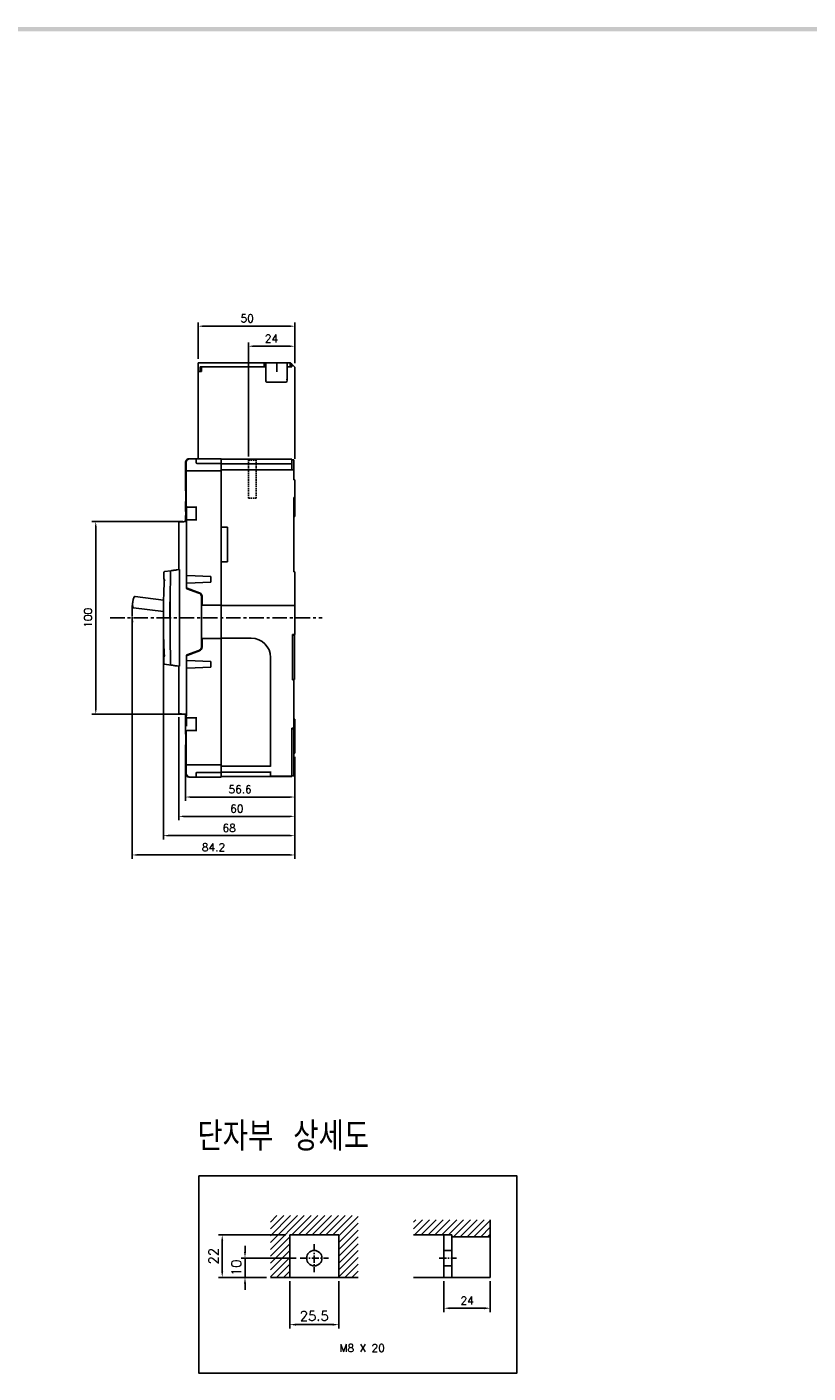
# Model space of a CAD drawing. Extents: x -444 to 2710, y -907 to 1788.
# Tile 11 of 12: x 504 to 908, y 1083 to 1780. Entities that reach past the tile are written whole.
import ezdxf

# ---------------------------------------------------------------- set-up
doc = ezdxf.new("R2010")
doc.units = 0
doc.header["$LTSCALE"] = 3
doc.header["$MEASUREMENT"] = 0
doc.linetypes.add('CENTER', pattern=[2, 1.25, -0.25, 0.25, -0.25])
doc.linetypes.add('HIDDEN', pattern=[0.375, 0.25, -0.125])
doc.layers.get('0').update_dxf_attribs({"linetype": 'CONTINUOUS'})
doc.layers.get('Defpoints').update_dxf_attribs({"linetype": 'CONTINUOUS'})
for name, color, linetype in [('AM_VIS', 7, 'CONTINUOUS'), ('cen', 1, 'CENTER'), ('di', 3, 'CONTINUOUS'), ('dwg', 7, 'CONTINUOUS'), ('hi', 5, 'HIDDEN')]:
    doc.layers.add(name, color=color, linetype=linetype)
doc.styles.add('KIM', font='ROMANS.shx', dxfattribs={"height": 5, "bigfont": 'GSG1.shx'})
doc.styles.get("Standard").update_dxf_attribs({"font": 'romans.shx', "height": 4, "bigfont": 'ghs.shx'})
doc.dimstyles.get("Standard").update_dxf_attribs({"dimtxt": 0.18, "dimasz": 0.18, "dimexe": 0.18, "dimexo": 0.0625, "dimgap": 0.09, "dimtad": 0, "dimtih": 1, "dimtoh": 1, "dimdec": 4, "dimzin": 0, "dimdsep": 46, "dimtxsty": 'Standard', "dimcen": 0.09, "dimadec": 0, "dimazin": 0, "dimtfac": 1, "dimtdec": 4, "dimtofl": 0, "dimtmove": 0, "dimatfit": 3, "dimfxl": 0, "dimtolj": 1, "dimtzin": 0, "dimarcsym": 0})
doc.dimstyles.new('STANDARD$0', dxfattribs={"dimtxt": 5, "dimasz": 5, "dimexe": 1, "dimexo": 2, "dimgap": 2, "dimtad": 1, "dimdec": 4, "dimzin": 12, "dimdsep": 46, "dimtxsty": 'KIM', "dimcen": -1, "dimdle": 0.1, "dimadec": 0, "dimazin": 0, "dimtfac": 1, "dimtdec": 4, "dimtmove": 0, "dimatfit": 3, "dimfxl": 0, "dimtolj": 1, "dimtzin": 0, "dimarcsym": 0})

# ---------------------------------------------------------------- blocks, each defined once
blk = doc.blocks.new('*D3')
at = {"layer": 'Defpoints', "color": 0}
for p in [(574.66, 1473.93), (642.66, 1403.93), (642.66, 1361.2)]:
    blk.add_point(p, dxfattribs=at)
at = {"layer": 'di'}
for p, q in [((574.66, 1471.93), (574.66, 1359.2)), ((642.66, 1401.93), (642.66, 1359.2)), ((577.06, 1361.2), (640.26, 1361.2))]:
    blk.add_line(p, q, dxfattribs=at)
for points in [[(577.06, 1361.6), (577.06, 1360.8), (574.66, 1361.2)], [(640.26, 1361.6), (640.26, 1360.8), (642.66, 1361.2)]]:
    blk.add_solid(points, dxfattribs=at)
at = {"layer": 'di', "insert": (608.66, 1365.2), "char_height": 4, "attachment_point": 5}
blk.add_mtext('\\A1;68', dxfattribs=at)
blk = doc.blocks.new('*D4')
at = {"layer": 'Defpoints', "color": 0}
for p in [(642.66, 1614.58), (642.66, 1603.73), (618.66, 1555.53)]:
    blk.add_point(p, dxfattribs=at)
at = {"layer": 'di'}
for p, q in [((618.66, 1557.53), (618.66, 1616.58)), ((621.06, 1614.58), (640.26, 1614.58)), ((642.66, 1605.73), (642.66, 1616.58))]:
    blk.add_line(p, q, dxfattribs=at)
for points in [[(621.06, 1614.98), (621.06, 1614.18), (618.66, 1614.58)], [(640.26, 1614.98), (640.26, 1614.18), (642.66, 1614.58)]]:
    blk.add_solid(points, dxfattribs=at)
at = {"layer": 'di', "insert": (630.66, 1618.58), "char_height": 4, "attachment_point": 5}
blk.add_mtext('\\A1;24', dxfattribs=at)
blk = doc.blocks.new('*D5')
at = {"layer": 'Defpoints', "color": 0}
for p in [(558.46, 1476.55), (642.66, 1403.93), (642.66, 1351.2)]:
    blk.add_point(p, dxfattribs=at)
at = {"layer": 'di'}
for p, q in [((558.46, 1474.55), (558.46, 1349.2)), ((642.66, 1401.93), (642.66, 1349.2)), ((560.86, 1351.2), (640.26, 1351.2))]:
    blk.add_line(p, q, dxfattribs=at)
for points in [[(560.86, 1351.6), (560.86, 1350.8), (558.46, 1351.2)], [(640.26, 1351.6), (640.26, 1350.8), (642.66, 1351.2)]]:
    blk.add_solid(points, dxfattribs=at)
at = {"layer": 'di', "insert": (600.56, 1355.2), "char_height": 4, "attachment_point": 5}
blk.add_mtext('\\A1;84.2', dxfattribs=at)
blk = doc.blocks.new('*D11')
at = {"layer": 'Defpoints', "color": 0}
for p in [(586.07, 1401.44), (642.66, 1403.93), (642.66, 1381.2)]:
    blk.add_point(p, dxfattribs=at)
at = {"layer": 'di'}
for p, q in [((642.66, 1401.93), (642.66, 1379.2)), ((586.07, 1399.44), (586.07, 1379.2)), ((588.47, 1381.2), (640.26, 1381.2))]:
    blk.add_line(p, q, dxfattribs=at)
for points in [[(588.47, 1381.6), (588.47, 1380.8), (586.07, 1381.2)], [(640.26, 1381.6), (640.26, 1380.8), (642.66, 1381.2)]]:
    blk.add_solid(points, dxfattribs=at)
at = {"layer": 'di', "insert": (614.36, 1385.2), "char_height": 4, "attachment_point": 5}
blk.add_mtext('\\A1;56.6', dxfattribs=at)
blk = doc.blocks.new('*D41')
at = {"layer": 'Defpoints', "color": 0}
for p in [(640.08, 1132.49), (665.48, 1132.49), (665.48, 1108.05)]:
    blk.add_point(p, dxfattribs=at)
at = {"layer": 'di'}
for p, q in [((640.08, 1130.49), (640.08, 1106.05)), ((665.48, 1130.49), (665.48, 1106.05)), ((643.28, 1108.05), (662.28, 1108.05))]:
    blk.add_line(p, q, dxfattribs=at)
for points in [[(643.28, 1108.59), (643.28, 1107.52), (640.08, 1108.05)], [(662.28, 1108.59), (662.28, 1107.52), (665.48, 1108.05)]]:
    blk.add_solid(points, dxfattribs=at)
at = {"layer": 'di', "insert": (652.78, 1112.55), "char_height": 5, "attachment_point": 5, "style": 'KIM'}
blk.add_mtext('\\A1;25.5', dxfattribs=at)
blk = doc.blocks.new('*D42')
at = {"layer": 'Defpoints', "color": 0}
for p in [(616.92, 1142.49), (645.48, 1142.49), (630.08, 1132.49)]:
    blk.add_point(p, dxfattribs=at)
at = {"layer": 'di'}
for p, q in [((616.92, 1145.69), (616.92, 1148.89)), ((643.48, 1142.49), (614.92, 1142.49)), ((616.92, 1132.49), (616.92, 1142.49)), ((628.08, 1132.49), (614.92, 1132.49)), ((616.92, 1129.29), (616.92, 1126.09))]:
    blk.add_line(p, q, dxfattribs=at)
for points in [[(616.39, 1145.69), (617.45, 1145.69), (616.92, 1142.49)], [(616.39, 1129.29), (617.45, 1129.29), (616.92, 1132.49)]]:
    blk.add_solid(points, dxfattribs=at)
at = {"layer": 'di', "insert": (612.42, 1137.49), "char_height": 5, "attachment_point": 5, "rotation": 90, "style": 'KIM'}
blk.add_mtext('\\A1;10', dxfattribs=at)
blk = doc.blocks.new('*D43')
at = {"layer": 'Defpoints', "color": 0}
for p in [(605.12, 1154.49), (640.08, 1154.49), (630.08, 1132.49)]:
    blk.add_point(p, dxfattribs=at)
at = {"layer": 'di'}
for p, q in [((638.08, 1154.49), (603.12, 1154.49)), ((605.12, 1135.69), (605.12, 1151.29)), ((628.08, 1132.49), (603.12, 1132.49))]:
    blk.add_line(p, q, dxfattribs=at)
for points in [[(604.59, 1151.29), (605.66, 1151.29), (605.12, 1154.49)], [(604.59, 1135.69), (605.66, 1135.69), (605.12, 1132.49)]]:
    blk.add_solid(points, dxfattribs=at)
at = {"layer": 'di', "insert": (600.62, 1143.49), "char_height": 5, "attachment_point": 5, "rotation": 90, "style": 'KIM'}
blk.add_mtext('\\A1;22', dxfattribs=at)
blk = doc.blocks.new('*D44')
at = {"layer": 'Defpoints', "color": 0}
for p in [(719.93, 1132.49), (743.93, 1132.49), (743.93, 1116.55)]:
    blk.add_point(p, dxfattribs=at)
at = {"layer": 'di'}
for p, q in [((719.93, 1130.49), (719.93, 1114.55)), ((743.93, 1130.49), (743.93, 1114.55)), ((723.13, 1116.55), (740.73, 1116.55))]:
    blk.add_line(p, q, dxfattribs=at)
for points in [[(723.13, 1117.09), (723.13, 1116.02), (719.93, 1116.55)], [(740.73, 1117.09), (740.73, 1116.02), (743.93, 1116.55)]]:
    blk.add_solid(points, dxfattribs=at)
at = {"layer": 'di', "insert": (731.93, 1120.55), "char_height": 4, "attachment_point": 5}
blk.add_mtext('\\A1;24', dxfattribs=at)
blk = doc.blocks.new('*D59')
at = {"layer": 'Defpoints', "color": 0}
for p in [(586.66, 1523.83), (539.65, 1424.03), (586.66, 1424.03)]:
    blk.add_point(p, dxfattribs=at)
at = {"layer": 'di'}
for p, q in [((584.66, 1523.83), (537.65, 1523.83)), ((539.65, 1521.43), (539.65, 1426.43)), ((584.66, 1424.03), (537.65, 1424.03))]:
    blk.add_line(p, q, dxfattribs=at)
for points in [[(539.25, 1521.43), (540.05, 1521.43), (539.65, 1523.83)], [(539.25, 1426.43), (540.05, 1426.43), (539.65, 1424.03)]]:
    blk.add_solid(points, dxfattribs=at)
at = {"layer": 'di', "insert": (535.65, 1473.93), "char_height": 4, "attachment_point": 5, "rotation": 90}
blk.add_mtext('\\A1;100', dxfattribs=at)
blk = doc.blocks.new('*D77')
at = {"layer": 'Defpoints', "color": 0}
for p in [(642.66, 1624.95), (592.66, 1606.03), (642.66, 1603.73)]:
    blk.add_point(p, dxfattribs=at)
at = {"layer": 'di'}
for p, q in [((592.66, 1608.03), (592.66, 1626.95)), ((595.46, 1624.95), (639.86, 1624.95)), ((642.66, 1605.73), (642.66, 1626.95))]:
    blk.add_line(p, q, dxfattribs=at)
for points in [[(595.46, 1625.42), (595.46, 1624.48), (592.66, 1624.95)], [(639.86, 1625.42), (639.86, 1624.48), (642.66, 1624.95)]]:
    blk.add_solid(points, dxfattribs=at)
at = {"layer": 'di', "insert": (617.98, 1628.95), "char_height": 4, "attachment_point": 5}
blk.add_mtext('\\A1;50', dxfattribs=at)
blk = doc.blocks.new('12441624')
for p, q in [((4614.81, 1472.93), (4580.61, 1472.93)), ((4580.61, 1468.43), (4580.61, 1472.93)), ((4583.8, 1470.73), (4581.61, 1470.73)), ((4581.61, 1468.43), (4581.61, 1470.73)), ((4582.41, 1470.73), (4582.41, 1468.43)), ((4614.81, 1470.73), (4583.81, 1470.73)), ((4614.81, 1472.93), (4615.61, 1472.93)), ((4614.81, 1470.73), (4614.81, 1472.93)), ((4615.61, 1470.73), (4614.81, 1470.73)), ((4615.61, 1472.93), (4615.61, 1470.73)), ((4615.61, 1472.93), (4621.05, 1472.93)), ((4615.61, 1470.73), (4615.61, 1463.99)), ((4621.05, 1472.93), (4621.31, 1472.93)), ((4621.31, 1472.93), (4621.31, 1468.26)), ((4621.31, 1472.93), (4621.61, 1472.93)), ((4621.61, 1472.93), (4622.06, 1472.93)), ((4622.06, 1472.93), (4622.15, 1472.93)), ((4622.15, 1472.93), (4626.61, 1472.93)), ((4628.31, 1472.93), (4626.61, 1472.93)), ((4626.61, 1470.73), (4626.61, 1472.93)), ((4626.61, 1463.99), (4626.61, 1470.73)), ((4628.31, 1470.73), (4626.61, 1470.73)), ((4628.31, 1470.73), (4628.31, 1472.93)), ((4629.11, 1472.13), (4628.31, 1472.93)), ((4629.11, 1470.73), (4628.31, 1470.73)), ((4630.61, 1470.63), (4629.11, 1472.13)), ((4629.11, 1470.73), (4629.11, 1472.13)), ((4630.61, 1423.23), (4630.61, 1470.63)), ((4580.61, 1423.23), (4580.61, 1468.43)), ((4582.41, 1468.43), (4580.61, 1468.43)), ((4626.31, 1462.93), (4615.91, 1462.93))]:
    blk.add_line(p, q)
for centre, major_axis, ratio, start_param, end_param in [((4615.91, 1464.82), (0.04, 1.08), 0.275973, 1.714068, 2.96902), ((4615.91, 1463.99), (0, 1.07), 0.28127, 1.570796, 3.141593), ((4615.91, 1463.78), (-0.298, 0.188), 0.20413, 1.38349, 1.699335), ((4626.31, 1463.99), (0, 1.07), 0.28127, 3.141593, 4.712389), ((4626.31, 1463.94), (-0.299, -0.113), 0.248409, 1.477387, 1.903974), ((4626.31, 1465.02), (-0.1, 1.12), 0.253358, 3.236483, 4.380694)]:
    blk.add_ellipse(centre, major_axis=major_axis, ratio=ratio, start_param=start_param, end_param=end_param)
blk = doc.blocks.new('*D78')
at = {"layer": 'Defpoints', "color": 0}
for p in [(582.66, 1424.55), (642.66, 1403.93), (642.66, 1371.2)]:
    blk.add_point(p, dxfattribs=at)
at = {"layer": 'di'}
for p, q in [((582.66, 1422.55), (582.66, 1369.2)), ((642.66, 1401.93), (642.66, 1369.2)), ((585.06, 1371.2), (640.26, 1371.2))]:
    blk.add_line(p, q, dxfattribs=at)
for points in [[(585.06, 1371.6), (585.06, 1370.8), (582.66, 1371.2)], [(640.26, 1371.6), (640.26, 1370.8), (642.66, 1371.2)]]:
    blk.add_solid(points, dxfattribs=at)
at = {"layer": 'di', "insert": (612.66, 1375.2), "char_height": 4, "attachment_point": 5}
blk.add_mtext('\\A1;60', dxfattribs=at)

msp = doc.modelspace()

# ---------------------------------------------------------------- hatches: boundary and pattern name
at = {"layer": 'di'}
h = msp.add_hatch(dxfattribs=at)
h.set_pattern_fill('ANSI31', color=256, scale=20, style=0)
h.set_pattern_definition([(45, (217.2901, 695.2877), (-1.767767, 1.767767), [])])
h.paths.add_polyline_path([(630.078, 1164.488), (630.078, 1132.488), (640.078, 1132.488), (640.078, 1154.488), (665.478, 1154.488), (665.478, 1132.488), (675.478, 1132.488), (675.478, 1164.488)])
h = msp.add_hatch(dxfattribs=at)
h.set_pattern_fill('ANSI31', color=256, scale=20, style=0)
h.set_pattern_definition([(45, (-2206.7699, 739.1756), (-1.767767, 1.767767), [])])
h.paths.add_polyline_path([(743.933, 1162.257), (704.218, 1162.257), (704.218, 1154.488), (723.933, 1154.488), (723.933, 1153.488), (743.933, 1153.488)])

# ---------------------------------------------------------------- linework, layer by layer
for p, q in [((586.097, 1554.331), (586.097, 1554.231)), ((586.098, 1554.331), (586.097, 1554.331)), ((586.098, 1554.231), (586.097, 1554.231)), ((586.461, 1554.331), (586.461, 1531.531)), ((588.099, 1556.331), (588.461, 1556.331)), ((588.461, 1556.331), (588.462, 1556.331)), ((588.462, 1556.331), (591.461, 1556.331)), ((591.638, 1556.331), (604.661, 1556.331)), ((591.661, 1554.331), (591.661, 1556.087)), ((591.661, 1554.231), (591.661, 1554.331)), ((604.661, 1556.331), (604.661, 1555.286)), ((604.661, 1556.031), (641.161, 1556.031)), ((604.661, 1554.031), (604.661, 1555.286)), ((641.161, 1556.031), (641.161, 1554.031)), ((641.161, 1555.731), (642.161, 1555.731)), ((642.161, 1555.731), (642.161, 1554.731)), ((642.161, 1554.731), (642.161, 1550.631)), ((586.065, 1549.731), (586.065, 1546.42)), ((586.153, 1553.631), (586.153, 1550.331)), ((586.153, 1553.631), (586.153, 1553.631)), ((586.153, 1550.331), (586.153, 1550.331)), ((586.771, 1550.031), (586.931, 1550.031)), ((586.931, 1550.031), (604.661, 1550.031)), ((604.661, 1553.931), (591.961, 1553.931)), ((604.661, 1553.731), (604.661, 1554.031)), ((641.161, 1553.731), (604.661, 1553.731)), ((604.661, 1553.431), (604.661, 1553.731)), ((604.661, 1553.431), (604.661, 1550.931)), ((604.661, 1550.631), (604.661, 1550.931)), ((604.661, 1550.331), (604.661, 1550.631)), ((604.661, 1550.631), (642.161, 1550.631)), ((604.661, 1550.014), (604.661, 1550.331)), ((604.661, 1550.014), (604.661, 1549.731)), ((604.661, 1549.731), (604.661, 1480.531)), ((641.161, 1554.031), (641.161, 1553.731)), ((641.161, 1553.731), (641.161, 1553.431)), ((641.161, 1553.431), (641.161, 1550.931)), ((641.161, 1550.931), (641.161, 1550.631)), ((642.161, 1550.631), (642.161, 1550.331)), ((642.161, 1550.331), (642.161, 1545.331)), ((586.065, 1543.043), (586.065, 1541.331)), ((642.661, 1545.331), (642.161, 1545.331)), ((642.661, 1536.331), (642.661, 1545.331)), ((642.661, 1536.331), (642.161, 1536.331)), ((642.161, 1536.331), (642.161, 1497.731)), ((642.661, 1536.331), (642.661, 1526.431)), ((586.065, 1532.558), (586.065, 1531.531)), ((586.066, 1532.561), (586.066, 1532.561)), ((586.661, 1526.961), (586.661, 1528.902)), ((586.761, 1531.231), (586.704, 1531.231)), ((586.931, 1531.231), (586.761, 1531.231)), ((591.661, 1531.231), (586.931, 1531.231)), ((591.661, 1531.531), (591.661, 1524.331)), ((642.661, 1526.431), (642.161, 1526.431)), ((582.661, 1498.931), (582.661, 1523.317)), ((586.461, 1524.331), (586.065, 1524.331)), ((586.066, 1524.355), (586.066, 1524.355)), ((586.144, 1523.802), (586.661, 1523.831)), ((586.632, 1524.331), (586.461, 1524.331)), ((586.931, 1524.331), (586.632, 1524.331)), ((586.661, 1523.755), (586.661, 1524.331)), ((586.661, 1523.755), (586.661, 1523.531)), ((586.661, 1523.531), (586.661, 1489.341)), ((586.761, 1524.631), (586.931, 1524.631)), ((586.931, 1524.631), (591.661, 1524.631)), ((586.961, 1524.331), (586.931, 1524.331)), ((607.861, 1520.931), (604.661, 1520.931)), ((607.861, 1502.931), (607.861, 1520.931)), ((578.59, 1498.359), (575.311, 1497.898)), ((581.872, 1498.82), (582.873, 1498.961)), ((582.999, 1498.676), (582.999, 1449.187)), ((607.861, 1502.931), (604.661, 1502.931)), ((574.88, 1496.898), (574.88, 1497.403)), ((574.88, 1495.281), (574.88, 1496.898)), ((599.161, 1495.431), (586.961, 1495.919)), ((586.961, 1491.943), (599.161, 1492.431)), ((599.161, 1492.431), (599.161, 1495.431)), ((642.661, 1497.731), (642.161, 1497.731)), ((642.661, 1497.731), (642.661, 1480.431)), ((559.986, 1485.077), (574.768, 1483.171)), ((593.045, 1486.808), (586.859, 1489.059)), ((586.961, 1489.322), (593.345, 1486.999)), ((594.361, 1458.934), (594.361, 1484.928)), ((594.661, 1485.119), (594.661, 1480.531)), ((574.675, 1477.234), (559.205, 1479.229)), ((578.19, 1482.231), (578.188, 1482.231)), ((594.661, 1482.031), (594.361, 1482.031)), ((594.661, 1480.531), (604.661, 1480.531)), ((604.661, 1480.431), (604.661, 1480.531)), ((642.661, 1480.431), (604.661, 1480.431)), ((604.661, 1480.431), (604.661, 1463.431)), ((642.661, 1465.331), (642.661, 1480.431)), ((578.161, 1473.531), (578.161, 1473.531)), ((641.461, 1465.331), (642.661, 1465.331)), ((641.461, 1465.331), (641.461, 1441.831)), ((641.461, 1465.031), (642.461, 1465.031)), ((642.461, 1465.331), (642.461, 1465.031)), ((642.461, 1465.031), (642.461, 1464.031)), ((642.461, 1443.131), (642.461, 1464.031)), ((586.859, 1454.803), (593.045, 1457.055)), ((593.345, 1456.864), (586.961, 1454.541)), ((594.361, 1461.831), (594.661, 1461.831)), ((594.661, 1463.331), (594.661, 1458.744)), ((604.661, 1463.331), (594.661, 1463.331)), ((604.661, 1463.431), (620.161, 1463.431)), ((604.661, 1463.331), (604.661, 1463.431)), ((604.661, 1463.331), (604.661, 1398.131)), ((574.88, 1450.964), (574.88, 1452.582)), ((574.88, 1450.459), (574.88, 1450.964)), ((575.311, 1449.964), (578.59, 1449.503)), ((586.661, 1454.521), (586.661, 1424.332)), ((599.161, 1451.431), (586.961, 1451.919)), ((599.161, 1448.431), (599.161, 1451.431)), ((630.161, 1453.431), (630.161, 1397.531)), ((582.873, 1448.902), (581.872, 1449.042)), ((582.661, 1424.545), (582.661, 1448.931)), ((586.961, 1447.943), (599.161, 1448.431)), ((642.461, 1443.131), (642.461, 1442.131)), ((642.461, 1442.131), (641.461, 1442.131)), ((642.161, 1441.831), (641.461, 1441.831)), ((642.161, 1416.831), (642.161, 1441.831)), ((586.065, 1423.531), (586.065, 1415.331)), ((586.065, 1423.531), (586.461, 1423.531)), ((586.661, 1424.031), (586.144, 1424.061)), ((586.461, 1423.531), (586.461, 1422.531)), ((586.461, 1423.531), (586.632, 1423.531)), ((586.632, 1423.531), (586.931, 1423.531)), ((586.661, 1424.332), (586.661, 1424.108)), ((586.661, 1423.531), (586.661, 1424.108)), ((586.931, 1422.231), (586.761, 1422.231)), ((586.931, 1423.531), (586.961, 1423.531)), ((591.661, 1422.231), (586.931, 1422.231)), ((591.661, 1422.531), (591.661, 1415.331)), ((586.461, 1415.331), (586.461, 1393.531)), ((586.661, 1419.902), (586.661, 1417.961)), ((586.761, 1415.631), (586.931, 1415.631)), ((586.931, 1415.631), (591.661, 1415.631)), ((641.161, 1416.831), (642.161, 1416.831)), ((641.161, 1416.831), (641.161, 1392.045)), ((641.161, 1416.531), (642.161, 1416.531)), ((642.661, 1421.431), (642.161, 1421.431)), ((642.161, 1416.531), (642.161, 1415.531)), ((642.161, 1415.531), (642.161, 1393.131)), ((642.661, 1421.431), (642.661, 1403.931)), ((586.065, 1406.558), (586.065, 1404.82)), ((586.065, 1401.443), (586.065, 1398.131)), ((586.066, 1406.561), (586.066, 1406.561)), ((642.661, 1403.931), (642.161, 1403.931)), ((586.153, 1397.531), (586.153, 1394.231)), ((586.153, 1397.531), (586.153, 1397.531)), ((586.153, 1394.231), (586.153, 1394.231)), ((586.931, 1397.831), (586.771, 1397.831)), ((604.661, 1397.831), (586.931, 1397.831)), ((591.961, 1393.931), (604.661, 1393.931)), ((604.661, 1398.131), (604.661, 1397.848)), ((604.661, 1397.531), (604.661, 1397.848)), ((604.661, 1397.231), (604.661, 1397.531)), ((630.161, 1397.231), (604.661, 1397.231)), ((604.661, 1396.931), (604.661, 1397.231)), ((604.661, 1396.931), (604.661, 1394.431)), ((604.661, 1394.131), (604.661, 1394.431)), ((604.661, 1394.131), (630.161, 1394.131)), ((604.661, 1393.831), (604.661, 1394.131)), ((604.661, 1392.576), (604.661, 1393.831)), ((630.161, 1397.531), (630.161, 1397.231)), ((630.161, 1397.231), (630.161, 1396.931)), ((630.161, 1394.431), (630.161, 1394.131)), ((630.161, 1394.131), (630.161, 1393.831)), ((630.161, 1393.831), (630.161, 1392.045)), ((586.097, 1393.631), (586.097, 1393.531)), ((586.097, 1393.531), (586.098, 1393.531)), ((586.103, 1393.689), (586.098, 1393.631)), ((588.461, 1391.531), (588.099, 1391.531)), ((588.462, 1391.531), (588.461, 1391.531)), ((591.461, 1391.531), (588.462, 1391.531)), ((604.661, 1391.531), (591.638, 1391.531)), ((591.661, 1393.531), (591.661, 1393.631)), ((591.661, 1391.776), (591.661, 1393.531)), ((604.661, 1392.576), (604.661, 1391.531)), ((641.161, 1391.831), (604.661, 1391.831)), ((630.161, 1392.045), (641.161, 1392.045)), ((642.161, 1392.131), (641.161, 1392.131)), ((641.161, 1392.045), (641.161, 1391.831)), ((642.161, 1393.131), (642.161, 1392.131)), ((640.078, 1132.488), (640.078, 1154.488)), ((640.078, 1154.488), (665.478, 1154.488)), ((665.478, 1132.488), (665.478, 1154.488)), ((630.078, 1132.488), (675.478, 1132.488))]:
    msp.add_line(p, q)
at = {"flags": 128}
for points in [[(586.098, 1554.231), (586.103, 1554.173), (586.104, 1554.168)], [(586.07, 1546.296), (586.065, 1546.42), (586.07, 1546.296), (586.081, 1545.924), (586.093, 1545.379), (586.097, 1544.73), (586.093, 1544.083), (586.081, 1543.538), (586.07, 1543.167), (586.065, 1543.043), (586.065, 1543.043)], [(582.944, 1523.617), (582.992, 1523.62), (583.137, 1523.628), (583.373, 1523.642), (583.692, 1523.66), (584.087, 1523.683), (584.544, 1523.709), (585.049, 1523.738), (585.588, 1523.769), (586.144, 1523.802)], [(586.961, 1495.919), (586.903, 1495.922), (586.846, 1495.924), (586.794, 1495.926), (586.749, 1495.928), (586.712, 1495.929), (586.684, 1495.93), (586.667, 1495.931), (586.661, 1495.931)], [(586.661, 1491.931), (586.666, 1491.932), (586.679, 1491.932), (586.701, 1491.933), (586.731, 1491.934), (586.768, 1491.936), (586.811, 1491.937), (586.859, 1491.939), (586.909, 1491.941), (586.961, 1491.943)], [(586.961, 1489.322), (586.909, 1489.341), (586.859, 1489.359), (586.811, 1489.377), (586.768, 1489.392), (586.731, 1489.406), (586.701, 1489.417), (586.679, 1489.425), (586.666, 1489.43), (586.661, 1489.431)], [(586.661, 1454.431), (586.666, 1454.433), (586.679, 1454.438), (586.701, 1454.446), (586.731, 1454.457), (586.768, 1454.47), (586.811, 1454.486), (586.859, 1454.503), (586.909, 1454.522), (586.961, 1454.541)], [(586.961, 1451.919), (586.903, 1451.922), (586.846, 1451.924), (586.794, 1451.926), (586.749, 1451.928), (586.712, 1451.929), (586.684, 1451.93), (586.667, 1451.931), (586.661, 1451.931)], [(586.661, 1447.931), (586.666, 1447.932), (586.679, 1447.932), (586.701, 1447.933), (586.731, 1447.934), (586.768, 1447.936), (586.811, 1447.937), (586.859, 1447.939), (586.909, 1447.941), (586.961, 1447.943)], [(586.144, 1424.061), (585.52, 1424.097), (584.919, 1424.132), (584.366, 1424.164), (583.881, 1424.192), (583.483, 1424.215), (583.187, 1424.232), (583.005, 1424.242), (582.944, 1424.246)], [(586.081, 1404.324), (586.07, 1404.696), (586.065, 1404.82), (586.07, 1404.696), (586.081, 1404.324), (586.093, 1403.779), (586.097, 1403.13), (586.093, 1402.483), (586.081, 1401.938), (586.07, 1401.567), (586.065, 1401.443), (586.065, 1401.443)]]:
    msp.add_lwpolyline(points, dxfattribs=at)
msp.add_circle((652.778, 1142.488), 4)
for centre, radius, start, end in [((588.461, 1554.331), 2, 90, 180), ((591.961, 1554.231), 0.3, 180, 270), ((586.365, 1549.731), 0.3, 138.036978, 180), ((586.771, 1549.731), 0.3, 90.002154, 134.781901), ((586.931, 1549.732), 0.299, 90.150779, 180.151329), ((541.742, 1527.931), 44.469, 355.356525, 4.643475), ((586.761, 1531.531), 0.3, 180, 270), ((586.931, 1531.531), 0.299, 179.849374, 269.848519), ((582.961, 1523.317), 0.3, 93.3, 180), ((586.761, 1524.331), 0.3, 90, 180), ((586.931, 1524.332), 0.299, 90.151482, 180.151337), ((578.704, 1498.072), 0.3, 98, 178.84699), ((974.661, 1473.931), 400, 177.209056, 182.790944), ((575.38, 1497.403), 0.5, 98, 180), ((581.88, 1495.281), 7, 180, 195.519036), ((1778.161, 1473.931), 1200, 178.84699, 181.15301), ((568.692, 1480.929), 10, 157.395891, 187.286705), ((559.922, 1484.581), 0.5, 82.653414, 157.395891), ((586.961, 1489.341), 0.3, 180, 250), ((592.361, 1484.928), 2, 0, 70), ((592.661, 1485.119), 2, 0, 70), ((559.269, 1479.725), 0.5, 187.286705, 262.653414), ((1778.161, 1473.931), 1200.2, 179.613251, 180.009549), ((592.361, 1458.934), 2, 290, 0), ((592.661, 1458.744), 2, 290, 0), ((620.161, 1453.431), 10, 0, 90), ((581.88, 1452.582), 7, 164.480964, 180), ((575.38, 1450.459), 0.5, 180, 262), ((578.704, 1449.79), 0.3, 181.15301, 262), ((586.961, 1454.521), 0.3, 110, 180), ((582.961, 1424.545), 0.3, 180, 266.7), ((586.761, 1422.531), 0.3, 180, 270), ((586.931, 1422.531), 0.299, 179.848663, 269.848518), ((586.761, 1415.331), 0.3, 90, 180), ((586.931, 1415.332), 0.299, 90.151482, 180.151337), ((586.365, 1398.131), 0.3, 180, 221.176676), ((586.931, 1398.131), 0.299, 179.848671, 269.849221), ((591.961, 1393.631), 0.3, 90, 180), ((588.461, 1393.531), 2, 180, 270)]:
    msp.add_arc(centre, radius, start, end)
for points, knots in [([(588.099, 1556.331), (587.874, 1556.309), (587.423, 1556.265), (586.823, 1555.92), (586.371, 1555.412), (586.132, 1554.849), (586.107, 1554.478), (586.098, 1554.331)], [0, 0, 0, 0, 0.214876, 0.4297653, 0.6445883, 0.8592699, 1, 1, 1, 1]), ([(586.133, 1554.152), (586.133, 1554.152), (586.133, 1554.153), (586.136, 1554.133), (586.14, 1554.079), (586.147, 1553.966), (586.152, 1553.807), (586.152, 1553.686), (586.152, 1553.631)], [0, 0, 0, 0, 0.0317862, 0.1312475, 0.2845677, 0.5120535, 0.7786903, 1, 1, 1, 1]), ([(586.462, 1554.331), (586.484, 1554.556), (586.528, 1555.006), (586.873, 1555.605), (587.38, 1556.058), (587.943, 1556.297), (588.314, 1556.322), (588.462, 1556.331)], [0, 0, 0, 0, 0.2146904, 0.4293793, 0.6440688, 0.8587623, 1, 1, 1, 1]), ([(591.461, 1556.331), (591.462, 1556.331), (591.493, 1556.331), (591.554, 1556.331), (591.61, 1556.331), (591.638, 1556.331)], [0, 0, 0, 0, 0.0196405, 0.5115603, 1, 1, 1, 1]), ([(586.153, 1550.331), (586.153, 1550.318), (586.153, 1550.234), (586.15, 1550.083), (586.143, 1549.922), (586.137, 1549.84), (586.133, 1549.808), (586.133, 1549.811), (586.133, 1549.811)], [0, 0, 0, 0, 0.05610207, 0.33876198, 0.62417381, 0.84401306, 0.96315308, 1, 1, 1, 1]), ([(586.065, 1541.331), (586.07, 1541.283), (586.08, 1541.187), (586.148, 1540.436), (586.225, 1539.325), (586.281, 1537.932), (586.289, 1536.429), (586.248, 1534.987), (586.174, 1533.758), (586.102, 1532.903), (586.065, 1532.535), (586.067, 1532.553), (586.068, 1532.558)], [0, 0, 0, 0, 0.1070934, 0.2141745, 0.3214697, 0.428768, 0.5356114, 0.6421351, 0.7490303, 0.8566181, 0.9644064, 1, 1, 1, 1]), ([(586.467, 1531.475), (586.467, 1531.475), (586.467, 1531.477), (586.47, 1531.452), (586.476, 1531.401), (586.479, 1531.38)], [0, 0, 0, 0, 0.0976526, 0.6308688, 1, 1, 1, 1]), ([(586.661, 1528.902), (586.654, 1529.102), (586.632, 1529.684), (586.572, 1530.513), (586.506, 1531.178), (586.487, 1531.324), (586.48, 1531.38)], [0, 0, 0, 0, 0.1658381, 0.4828584, 0.8026988, 1, 1, 1, 1]), ([(586.48, 1524.478), (586.482, 1524.493), (586.491, 1524.562), (586.547, 1525.081), (586.618, 1525.924), (586.647, 1526.634), (586.661, 1526.961)], [0, 0, 0, 0, 0.087359, 0.4067663, 0.7265033, 1, 1, 1, 1]), ([(586.478, 1524.478), (586.478, 1524.474), (586.472, 1524.42), (586.47, 1524.406), (586.468, 1524.394)], [0, 0, 0, 0, 0.0670254, 1, 1, 1, 1]), ([(578.662, 1498.369), (578.697, 1498.374), (578.767, 1498.384), (579.309, 1498.46), (580.11, 1498.573), (581.014, 1498.7), (581.622, 1498.785), (581.872, 1498.82)], [0, 0, 0, 0, 0.2112811, 0.4225203, 0.6349586, 0.8499709, 1, 1, 1, 1]), ([(582.873, 1498.961), (582.886, 1498.959), (582.913, 1498.956), (582.952, 1498.905), (582.982, 1498.827), (582.997, 1498.745), (582.998, 1498.694), (582.999, 1498.676)], [0, 0, 0, 0, 0.231698, 0.4637733, 0.6845936, 0.8861885, 1, 1, 1, 1]), ([(575.639, 1493.466), (575.636, 1493.465), (575.597, 1493.461), (575.502, 1493.45), (575.363, 1493.434), (575.237, 1493.419), (575.152, 1493.41), (575.141, 1493.409), (575.136, 1493.408)], [0, 0, 0, 0, 0.0099523, 0.1504268, 0.3653364, 0.57766, 0.7888095, 1, 1, 1, 1]), ([(578.188, 1482.231), (578.171, 1482.23), (578.135, 1482.227), (578.082, 1482.204), (578.031, 1482.162), (577.997, 1482.102), (577.989, 1482.055), (577.988, 1482.033), (577.988, 1482.033)], [0, 0, 0, 0, 0.1410099, 0.2813474, 0.4802771, 0.756364, 0.9925418, 1, 1, 1, 1]), ([(578.161, 1473.531), (578.143, 1473.533), (578.108, 1473.536), (578.055, 1473.559), (578.004, 1473.601), (577.969, 1473.661), (577.961, 1473.708), (577.961, 1473.731), (577.961, 1473.731)], [0, 0, 0, 0, 0.13999299, 0.27933428, 0.47589956, 0.74875359, 0.99256793, 1, 1, 1, 1]), ([(575.136, 1454.455), (575.141, 1454.454), (575.152, 1454.453), (575.237, 1454.443), (575.363, 1454.429), (575.502, 1454.413), (575.597, 1454.402), (575.636, 1454.397), (575.639, 1454.397)], [0, 0, 0, 0, 0.2111905, 0.42234, 0.6346636, 0.8495732, 0.9900477, 1, 1, 1, 1]), ([(581.872, 1449.042), (581.508, 1449.093), (580.779, 1449.196), (579.809, 1449.332), (579.084, 1449.434), (578.713, 1449.486), (578.676, 1449.491), (578.662, 1449.493)], [0, 0, 0, 0, 0.21818939, 0.43642269, 0.65333714, 0.86758504, 1, 1, 1, 1]), ([(582.999, 1449.187), (582.998, 1449.156), (582.995, 1449.095), (582.975, 1449.013), (582.946, 1448.95), (582.911, 1448.906), (582.886, 1448.903), (582.873, 1448.902)], [0, 0, 0, 0, 0.1895643, 0.3791198, 0.5704772, 0.7750982, 1, 1, 1, 1]), ([(586.467, 1422.475), (586.467, 1422.475), (586.467, 1422.477), (586.47, 1422.452), (586.476, 1422.401), (586.479, 1422.38)], [0, 0, 0, 0, 0.0976525, 0.6308679, 1, 1, 1, 1]), ([(586.661, 1419.902), (586.654, 1420.102), (586.632, 1420.684), (586.572, 1421.513), (586.506, 1422.178), (586.487, 1422.324), (586.48, 1422.38)], [0, 0, 0, 0, 0.165838, 0.4828583, 0.8026991, 1, 1, 1, 1]), ([(586.065, 1415.331), (586.07, 1415.283), (586.08, 1415.187), (586.148, 1414.436), (586.225, 1413.325), (586.281, 1411.932), (586.289, 1410.429), (586.248, 1408.987), (586.174, 1407.758), (586.102, 1406.903), (586.065, 1406.535), (586.067, 1406.553), (586.068, 1406.558)], [0, 0, 0, 0, 0.1070934, 0.2141745, 0.3214693, 0.4287681, 0.5356115, 0.6421353, 0.7490302, 0.856618, 0.9644064, 1, 1, 1, 1]), ([(586.478, 1415.478), (586.478, 1415.474), (586.472, 1415.42), (586.47, 1415.406), (586.468, 1415.394)], [0, 0, 0, 0, 0.0670277, 1, 1, 1, 1]), ([(586.133, 1398.052), (586.133, 1398.052), (586.133, 1398.053), (586.136, 1398.033), (586.14, 1397.979), (586.147, 1397.866), (586.152, 1397.707), (586.152, 1397.586), (586.152, 1397.531)], [0, 0, 0, 0, 0.0317869, 0.1312502, 0.2845735, 0.512064, 0.7787062, 1, 1, 1, 1]), ([(586.153, 1394.231), (586.153, 1394.218), (586.153, 1394.134), (586.15, 1393.983), (586.143, 1393.822), (586.137, 1393.74), (586.133, 1393.708), (586.133, 1393.711), (586.133, 1393.711)], [0, 0, 0, 0, 0.0561215, 0.3387679, 0.6241759, 0.8440122, 0.9631532, 1, 1, 1, 1]), ([(586.098, 1393.531), (586.12, 1393.307), (586.164, 1392.857), (586.508, 1392.258), (587.016, 1391.806), (587.578, 1391.566), (587.951, 1391.541), (588.099, 1391.531)], [0, 0, 0, 0, 0.21451622, 0.42902198, 0.64358105, 0.85827461, 1, 1, 1, 1]), ([(588.462, 1391.531), (588.314, 1391.541), (587.943, 1391.565), (587.38, 1391.805), (586.873, 1392.257), (586.528, 1392.857), (586.484, 1393.306), (586.462, 1393.531)], [0, 0, 0, 0, 0.1412377, 0.3559312, 0.5706207, 0.7853096, 1, 1, 1, 1]), ([(591.638, 1391.531), (591.61, 1391.531), (591.554, 1391.531), (591.493, 1391.531), (591.462, 1391.531), (591.461, 1391.531)], [0, 0, 0, 0, 0.4884397, 0.9803595, 1, 1, 1, 1])]:
    msp.add_open_spline(points, degree=3, knots=knots)
at = {"layer": 'AM_VIS'}
for p, q in [((743.933, 1162.257), (743.933, 1132.488)), ((723.933, 1154.488), (704.218, 1154.488)), ((719.933, 1154.488), (719.933, 1132.488)), ((723.933, 1154.488), (723.933, 1132.488)), ((723.933, 1153.488), (743.933, 1153.488)), ((719.933, 1146.488), (723.933, 1146.488)), ((719.933, 1138.488), (723.933, 1138.488)), ((704.218, 1132.488), (743.933, 1132.488))]:
    msp.add_line(p, q, dxfattribs=at)
at = {"layer": 'cen', "ltscale": 2}
msp.add_line((547.157, 1473.931), (656.935, 1473.931), dxfattribs=at)
at = {"layer": 'cen'}
for p, q in [((652.778, 1149.786), (652.778, 1135.19)), ((645.479, 1142.488), (660.076, 1142.488)), ((717.421, 1142.488), (726.446, 1142.488))]:
    msp.add_line(p, q, dxfattribs=at)
at = {"layer": 'cen', "ltscale": 2}
msp.add_arc((609.061, 1476.531), 50.605, 173.497535, 186.465041, dxfattribs=at)
at = {"layer": 'di'}
msp.add_lwpolyline([(592.956, 1185.048), (757.723, 1185.048), (757.723, 1082.98), (592.956, 1082.98)], close=True, dxfattribs=at)
at = {"layer": 'dwg'}
msp.add_trace([(-424.615, 1779.886), (-422.315, 1777.586), (1452.185, 1779.886), (1449.885, 1777.586)], dxfattribs=at)
at = {"layer": 'hi'}
for p, q in [((618.661, 1535.931), (618.661, 1555.531)), ((618.661, 1555.531), (622.661, 1555.531)), ((622.661, 1535.931), (622.661, 1555.531)), ((618.661, 1535.931), (622.661, 1535.931))]:
    msp.add_line(p, q, dxfattribs=at)

# ---------------------------------------------------------------- block references
at = {"layer": 'di'}
msp.add_blockref('12441624', (-3987.946, 133.106), dxfattribs=at)

# ---------------------------------------------------------------- texts
at = {"layer": 'di', "attachment_point": 1}
for s, insert, char_height, width in [('{\\Fromans,hgs|c129;단자부 상세도}', (592.262, 1213.009), 15, 135.45529), ('M8 X 20', (665.926, 1097.905), 4, 31.83291)]:
    msp.add_mtext(s, dxfattribs=dict(at, insert=insert, char_height=char_height, width=width))

# ---------------------------------------------------------------- dimensions: what is measured, and where the dimension line sits
at = {"layer": 'di'}
for base, p1, p2, dimstyle, override, picture, middle in [((642.661, 1624.95), (592.661, 1606.031), (642.661, 1603.731), 'STANDARD$0', {"dimtxt": 3, "dimasz": 2.8, "dimexe": 2, "dimdec": 2, "dimzin": 8, "dimtxsty": 'Standard', "dimcen": 0, "dimclrd": 256, "dimclre": 256, "dimclrt": 256, "dimadec": 2, "dimazin": 2, "dimtfac": 0.6, "dimtdec": 2, "dimtzin": 8, "dimlwd": 65535, "dimlwe": 65535, "dimarcsym": 1}, '*D77', (617.985, 1624.95)), ((642.661, 1614.578), (618.661, 1555.531), (642.661, 1603.731), 'STANDARD$0', {"dimtxt": 4, "dimasz": 2.4, "dimexe": 2, "dimdec": 2, "dimzin": 8, "dimtxsty": 'Standard', "dimcen": 0, "dimdle": 0, "dimclrd": 256, "dimclre": 256, "dimclrt": 256, "dimadec": 2, "dimazin": 2, "dimtfac": 0.6, "dimtdec": 2, "dimtzin": 8, "dimlwd": 65535, "dimlwe": 65535}, '*D4', (630.661, 1614.578)), ((642.661, 1361.2), (574.661, 1473.931), (642.661, 1403.931), 'STANDARD$0', {"dimtxt": 4, "dimasz": 2.4, "dimexe": 2, "dimdec": 2, "dimzin": 8, "dimtxsty": 'Standard', "dimcen": 0, "dimdle": 0, "dimclrd": 256, "dimclre": 256, "dimclrt": 256, "dimadec": 2, "dimazin": 2, "dimtfac": 0.6, "dimtdec": 2, "dimtmove": 0, "dimtzin": 8, "dimlwd": 65535, "dimlwe": 65535}, '*D3', (608.661, 1361.2)), ((642.661, 1371.2), (582.661, 1424.545), (642.661, 1403.931), 'STANDARD$0', {"dimtxt": 4, "dimasz": 2.4, "dimexe": 2, "dimdec": 2, "dimzin": 8, "dimtxsty": 'Standard', "dimcen": 0, "dimdle": 0, "dimclrd": 256, "dimclre": 256, "dimclrt": 256, "dimadec": 2, "dimazin": 2, "dimtfac": 0.6, "dimtdec": 2, "dimtmove": 0, "dimtzin": 8, "dimlwd": 65535, "dimlwe": 65535}, '*D78', (612.661, 1371.2)), ((642.661, 1381.2), (586.065, 1401.443), (642.661, 1403.931), 'Standard', {"dimtxt": 4, "dimasz": 2.4, "dimexe": 2, "dimexo": 2, "dimgap": 2, "dimtad": 1, "dimtih": 0, "dimtoh": 0, "dimdec": 2, "dimzin": 8, "dimcen": 0, "dimclrd": 256, "dimclre": 256, "dimclrt": 256, "dimadec": 2, "dimazin": 2, "dimtfac": 0.6, "dimtdec": 2, "dimtofl": 1, "dimtmove": 0, "dimtzin": 8, "dimlwd": 65535, "dimlwe": 65535}, '*D11', (614.363, 1381.2))]:
    dim = msp.add_linear_dim(base=base, p1=p1, p2=p2, dimstyle=dimstyle, override=override, dxfattribs=at)
    dim.commit()
    dim.dimension.update_dxf_attribs({"geometry": picture, "text_midpoint": middle, "dimtype": 160})
dim = msp.add_linear_dim(base=(539.654, 1424.031), p1=(586.661, 1523.831), p2=(586.661, 1424.031), angle=90, text='100', dimstyle='STANDARD$0', override={"dimtxt": 4, "dimasz": 2.4, "dimexe": 2, "dimdec": 2, "dimzin": 8, "dimtxsty": 'Standard', "dimcen": 0, "dimdle": 0, "dimclrd": 256, "dimclre": 256, "dimclrt": 256, "dimadec": 2, "dimazin": 2, "dimtfac": 0.6, "dimtdec": 2, "dimtzin": 8, "dimlwd": 65535, "dimlwe": 65535}, dxfattribs=at)
dim.commit()
dim.dimension.update_dxf_attribs({"geometry": '*D59', "text_midpoint": (535.654, 1473.931)})
dim = msp.add_linear_dim(base=(642.661, 1351.2), p1=(558.456, 1476.548), p2=(642.661, 1403.931), text='84.2', dimstyle='STANDARD$0', override={"dimtxt": 4, "dimasz": 2.4, "dimexe": 2, "dimdec": 2, "dimzin": 8, "dimtxsty": 'Standard', "dimcen": 0, "dimdle": 0, "dimclrd": 256, "dimclre": 256, "dimclrt": 256, "dimadec": 2, "dimazin": 2, "dimtfac": 0.6, "dimtdec": 2, "dimtmove": 0, "dimtzin": 8, "dimlwd": 65535, "dimlwe": 65535}, dxfattribs=at)
dim.commit()
dim.dimension.update_dxf_attribs({"geometry": '*D5', "text_midpoint": (600.558, 1351.2), "dimtype": 160})
for base, p2, picture, middle in [((605.122, 1154.488), (640.078, 1154.488), '*D43', (605.122, 1143.488)), ((616.919, 1142.488), (645.479, 1142.488), '*D42', (616.919, 1137.488))]:
    dim = msp.add_linear_dim(base=base, p1=(630.078, 1132.488), p2=p2, angle=90, dimstyle='STANDARD$0', override={"dimtxt": 4, "dimasz": 3.2, "dimexe": 2, "dimdec": 2, "dimzin": 8, "dimcen": 0, "dimclrd": 256, "dimclre": 256, "dimclrt": 256, "dimadec": 2, "dimazin": 2, "dimtfac": 0.6, "dimtdec": 2, "dimtzin": 8, "dimlwd": 65535, "dimlwe": 65535, "dimarcsym": 1}, dxfattribs=at)
    dim.commit()
    dim.dimension.update_dxf_attribs({"geometry": picture, "text_midpoint": middle, "dimtype": 160})
dim = msp.add_linear_dim(base=(665.478, 1108.055), p1=(640.078, 1132.488), p2=(665.478, 1132.488), text='25.5', dimstyle='STANDARD$0', override={"dimtxt": 4, "dimasz": 3.2, "dimexe": 2, "dimdec": 2, "dimzin": 8, "dimcen": 0, "dimclrd": 256, "dimclre": 256, "dimclrt": 256, "dimadec": 2, "dimazin": 2, "dimtfac": 0.6, "dimtdec": 2, "dimtzin": 8, "dimlwd": 65535, "dimlwe": 65535, "dimarcsym": 1}, dxfattribs=at)
dim.commit()
dim.dimension.update_dxf_attribs({"geometry": '*D41', "text_midpoint": (652.778, 1112.555)})
dim = msp.add_linear_dim(base=(743.933, 1116.553), p1=(719.933, 1132.488), p2=(743.933, 1132.488), dimstyle='Standard', override={"dimtxt": 4, "dimasz": 3.2, "dimexe": 2, "dimexo": 2, "dimgap": 2, "dimtad": 1, "dimtih": 0, "dimtoh": 0, "dimdec": 2, "dimzin": 8, "dimcen": 0, "dimclrd": 256, "dimclre": 256, "dimclrt": 256, "dimadec": 2, "dimazin": 2, "dimtfac": 0.6, "dimtdec": 2, "dimtofl": 1, "dimtzin": 8, "dimlwd": 65535, "dimlwe": 65535, "dimarcsym": 1}, dxfattribs=at)
dim.commit()
dim.dimension.update_dxf_attribs({"geometry": '*D44', "text_midpoint": (731.933, 1120.553)})

doc.saveas('drawing.dxf')
